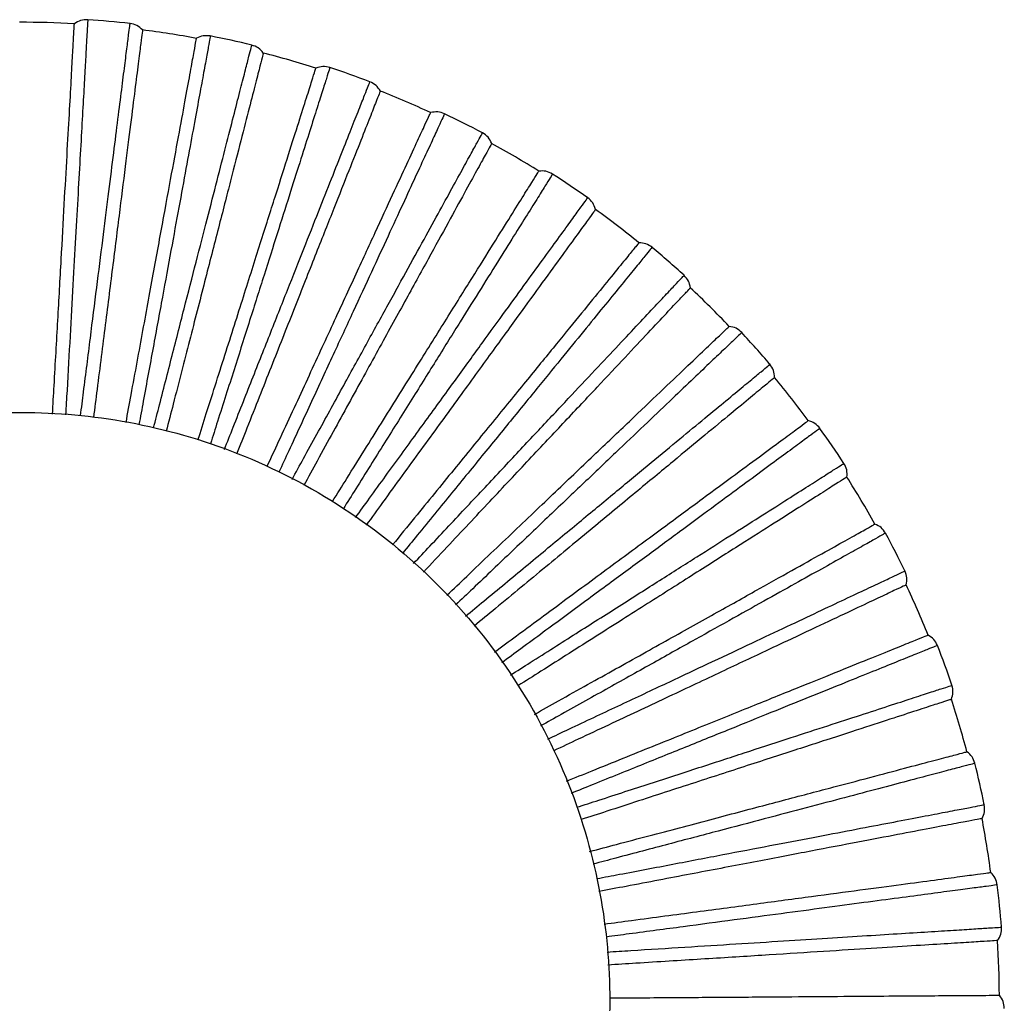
# Paper-space layout '_Inferior' of a CAD drawing. Header units: millimetres. Extents: x -101 to 100, y -101 to 100.
# Tile 4 of 4: x 0 to 100, y 0 to 100. Entities that reach past the tile are written whole.
import ezdxf

# ---------------------------------------------------------------- set-up
doc = ezdxf.new("R2010")
doc.units = ezdxf.units.MM

psp = doc.layouts.new('_Inferior')

# ---------------------------------------------------------------- linework, layer by layer
at = {"color": 7, "linetype": 'Continuous', "lineweight": 25}
for radius, start, end in [(100, 86.8004, 89.9996), (100.5, 83.5637, 86.0365), (100, 79.5998, 82.8001), (100.5, 76.3634, 78.8365), (100, 72.3997, 75.6003), (100.5, 69.164, 71.636), (100, 65.2004, 68.3998), (100.5, 61.9638, 64.4363), (100, 58, 61.1998), (100.5, 54.7634, 57.2366), (100, 50.7996, 54.0004), (100.5, 47.5638, 50.0361), (100, 43.6003, 46.7999), (100.5, 40.364, 42.836), (100, 36.4002, 39.5996), (100.5, 33.1634, 35.6366), (100, 29.1996, 32.4004), (100.5, 25.9637, 28.4362), (100, 22.0001, 25.2001), (100.5, 18.7641, 21.2359), (100, 14.8003, 17.9996), (100.5, 11.5636, 14.0366), (100, 7.5998, 10.8002), (100.5, 4.3641, 6.8359), (100, 0.3998, 3.6003)]:
    psp.add_arc((-0.23, -0.17), radius, start, end, dxfattribs=at)
for points, knots in [([(3.13, 59.84), (3.18, 60.81), (3.37, 64.16), (3.67, 69.49), (4.02, 75.71), (4.33, 81.35), (4.61, 86.32), (4.85, 90.55), (5.04, 93.97), (5.18, 96.59), (5.28, 98.39), (5.35, 99.48), (5.35, 99.61), (5.36, 99.67)], [0, 0, 0, 0, 0.040513, 0.139293, 0.238967, 0.338941, 0.438609, 0.537376, 0.634679, 0.730005, 0.822905, 0.913003, 1, 1, 1, 1]), ([(6.72, 100.09), (6.72, 100.03), (6.71, 99.92), (6.66, 99.02), (6.58, 97.59), (6.47, 95.58), (6.33, 93.04), (6.16, 89.99), (5.96, 86.43), (5.73, 82.4), (5.48, 77.94), (5.21, 73.08), (4.92, 67.84), (4.67, 63.38), (4.51, 60.6), (4.46, 59.77)], [0, 0, 0, 0, 0.080495, 0.161218, 0.241999, 0.322794, 0.402935, 0.483032, 0.563717, 0.644347, 0.724427, 0.804595, 0.885411, 0.965877, 1, 1, 1, 1]), ([(5.99, 59.69), (6.09, 60.49), (6.44, 63.23), (6.99, 67.62), (7.65, 72.82), (8.26, 77.66), (8.82, 82.1), (9.32, 86.1), (9.77, 89.63), (10.15, 92.68), (10.47, 95.21), (10.72, 97.19), (10.91, 98.64), (11.01, 99.45), (11.05, 99.79), (11.04, 99.7), (11.04, 99.7)], [0, 0, 0, 0, 0.03327, 0.113536, 0.193665, 0.274293, 0.355109, 0.435296, 0.515477, 0.596273, 0.676923, 0.757057, 0.837318, 0.918272, 0.999397, 1, 1, 1, 1]), ([(12.31, 99.04), (12.3, 98.98), (12.28, 98.85), (12.15, 97.77), (11.92, 95.98), (11.59, 93.38), (11.16, 89.97), (10.63, 85.78), (10.01, 80.83), (9.3, 75.23), (8.52, 69.04), (7.85, 63.77), (7.43, 60.46), (7.31, 59.5)], [0, 0, 0, 0, 0.08705, 0.177203, 0.27016, 0.365544, 0.462906, 0.561733, 0.661462, 0.761497, 0.861232, 0.960073, 1, 1, 1, 1]), ([(10.63, 58.98), (10.8, 59.93), (11.41, 63.21), (12.37, 68.45), (13.49, 74.58), (14.51, 80.14), (15.41, 85.04), (16.18, 89.2), (16.8, 92.57), (17.27, 95.15), (17.59, 96.93), (17.79, 98), (17.81, 98.12), (17.83, 98.19)], [0, 0, 0, 0, 0.040062, 0.138888, 0.23861, 0.338631, 0.438345, 0.537158, 0.634507, 0.729878, 0.822822, 0.912962, 1, 1, 1, 1]), ([(19.23, 98.43), (19.22, 98.37), (19.2, 98.26), (19.04, 97.38), (18.78, 95.96), (18.42, 93.99), (17.96, 91.49), (17.41, 88.48), (16.76, 84.97), (16.03, 81), (15.23, 76.61), (14.35, 71.83), (13.4, 66.66), (12.59, 62.28), (12.1, 59.57), (11.95, 58.77)], [0, 0, 0, 0, 0.080563, 0.161354, 0.242204, 0.323067, 0.403276, 0.48344, 0.564194, 0.644892, 0.72504, 0.805275, 0.88616, 0.966694, 1, 1, 1, 1]), ([(13.44, 58.43), (13.64, 59.22), (14.33, 61.89), (15.43, 66.18), (16.73, 71.26), (17.94, 75.98), (19.06, 80.32), (20.06, 84.22), (20.95, 87.67), (21.71, 90.65), (22.34, 93.11), (22.84, 95.05), (23.2, 96.46), (23.41, 97.26), (23.49, 97.59), (23.47, 97.5), (23.47, 97.5)], [0, 0, 0, 0, 0.0334265, 0.1136799, 0.1937963, 0.2744111, 0.3552137, 0.4353874, 0.5155558, 0.5963383, 0.6769756, 0.7570962, 0.8373439, 0.918285, 0.9993969, 1, 1, 1, 1]), ([(24.64, 96.69), (24.63, 96.63), (24.59, 96.5), (24.32, 95.45), (23.88, 93.7), (23.22, 91.16), (22.37, 87.83), (21.32, 83.74), (20.08, 78.91), (18.68, 73.45), (17.12, 67.4), (15.8, 62.25), (14.97, 59.01), (14.73, 58.08)], [0, 0, 0, 0, 0.08704, 0.177183, 0.270128, 0.365501, 0.462852, 0.561667, 0.661384, 0.761408, 0.861131, 0.95996, 1, 1, 1, 1]), ([(17.97, 57.2), (18.26, 58.1), (19.26, 61.27), (20.87, 66.33), (22.76, 72.28), (24.46, 77.66), (25.97, 82.4), (27.25, 86.44), (28.29, 89.71), (29.08, 92.21), (29.62, 93.93), (29.95, 94.96), (29.99, 95.09), (30.01, 95.15)], [0, 0, 0, 0, 0.039412, 0.138306, 0.238095, 0.338184, 0.437966, 0.536845, 0.63426, 0.729695, 0.822702, 0.912903, 1, 1, 1, 1]), ([(31.44, 95.21), (31.42, 95.16), (31.39, 95.05), (31.11, 94.19), (30.68, 92.82), (30.07, 90.91), (29.3, 88.49), (28.38, 85.57), (27.3, 82.17), (26.08, 78.32), (24.73, 74.07), (23.26, 69.43), (21.67, 64.42), (20.32, 60.19), (19.49, 57.57), (19.25, 56.81)], [0, 0, 0, 0, 0.080596, 0.16142, 0.242303, 0.3232, 0.403442, 0.483639, 0.564426, 0.645158, 0.725338, 0.805606, 0.886525, 0.967092, 1, 1, 1, 1]), ([(20.67, 56.24), (20.97, 57), (21.99, 59.57), (23.62, 63.69), (25.55, 68.57), (27.35, 73.1), (28.99, 77.26), (30.48, 81.01), (31.79, 84.32), (32.92, 87.18), (33.86, 89.55), (34.59, 91.41), (35.13, 92.76), (35.43, 93.53), (35.56, 93.85), (35.52, 93.76), (35.52, 93.76)], [0, 0, 0, 0, 0.033575, 0.113816, 0.19392, 0.274523, 0.355313, 0.435474, 0.51563, 0.5964, 0.677025, 0.757134, 0.837369, 0.918298, 0.999397, 1, 1, 1, 1]), ([(36.59, 92.81), (36.56, 92.75), (36.51, 92.63), (36.11, 91.62), (35.45, 89.94), (34.49, 87.5), (33.22, 84.31), (31.66, 80.38), (29.83, 75.74), (27.75, 70.5), (25.46, 64.7), (23.5, 59.75), (22.27, 56.65), (21.91, 55.75)], [0, 0, 0, 0, 0.087049, 0.1772, 0.270155, 0.365538, 0.462898, 0.561723, 0.66145, 0.761483, 0.861217, 0.960056, 1, 1, 1, 1]), ([(25.04, 54.51), (25.43, 55.36), (26.82, 58.36), (29.04, 63.16), (31.65, 68.82), (34.02, 73.95), (36.11, 78.47), (37.88, 82.31), (39.32, 85.43), (40.42, 87.81), (41.18, 89.44), (41.64, 90.43), (41.69, 90.55), (41.72, 90.61)], [0, 0, 0, 0, 0.0386986, 0.1376656, 0.2375286, 0.3376917, 0.4375478, 0.5365013, 0.6339881, 0.7294943, 0.8225699, 0.9128383, 1, 1, 1, 1]), ([(43.14, 90.49), (43.12, 90.44), (43.07, 90.34), (42.69, 89.52), (42.09, 88.22), (41.25, 86.39), (40.18, 84.09), (38.9, 81.31), (37.4, 78.07), (35.71, 74.41), (33.84, 70.36), (31.79, 65.94), (29.59, 61.17), (27.73, 57.14), (26.57, 54.63), (26.23, 53.9)], [0, 0, 0, 0, 0.080577, 0.161383, 0.242247, 0.323124, 0.403347, 0.483526, 0.564294, 0.645007, 0.725168, 0.805418, 0.886317, 0.966865, 1, 1, 1, 1]), ([(27.58, 53.18), (27.97, 53.89), (29.3, 56.32), (31.44, 60.2), (33.96, 64.8), (36.31, 69.07), (38.47, 72.99), (40.41, 76.52), (42.13, 79.65), (43.6, 82.34), (44.83, 84.57), (45.79, 86.32), (46.5, 87.6), (46.89, 88.32), (47.06, 88.62), (47.01, 88.54), (47.01, 88.54)], [0, 0, 0, 0, 0.033575, 0.113816, 0.19392, 0.274523, 0.355313, 0.435474, 0.51563, 0.5964, 0.677025, 0.757134, 0.837369, 0.918298, 0.999397, 1, 1, 1, 1]), ([(47.95, 87.46), (47.92, 87.4), (47.86, 87.29), (47.33, 86.34), (46.46, 84.76), (45.2, 82.46), (43.55, 79.45), (41.51, 75.74), (39.11, 71.38), (36.39, 66.43), (33.38, 60.97), (30.82, 56.31), (29.22, 53.39), (28.76, 52.55)], [0, 0, 0, 0, 0.087067, 0.177237, 0.270211, 0.365613, 0.462993, 0.561839, 0.661586, 0.76164, 0.861394, 0.960253, 1, 1, 1, 1]), ([(31.7, 50.92), (32.19, 51.7), (33.94, 54.51), (36.74, 58.99), (40.05, 64.28), (43.04, 69.07), (45.68, 73.3), (47.92, 76.88), (49.74, 79.79), (51.13, 82.02), (52.09, 83.55), (52.66, 84.47), (52.73, 84.58), (52.77, 84.64)], [0, 0, 0, 0, 0.038659, 0.13763, 0.237497, 0.337665, 0.437525, 0.536482, 0.633973, 0.729483, 0.822563, 0.912835, 1, 1, 1, 1]), ([(54.16, 84.34), (54.13, 84.29), (54.07, 84.2), (53.59, 83.43), (52.83, 82.21), (51.77, 80.51), (50.42, 78.36), (48.8, 75.76), (46.91, 72.74), (44.77, 69.32), (42.41, 65.53), (39.83, 61.4), (37.04, 56.95), (34.69, 53.18), (33.22, 50.84), (32.79, 50.15)], [0, 0, 0, 0, 0.080568, 0.161364, 0.242219, 0.323087, 0.403301, 0.48347, 0.564229, 0.644932, 0.725084, 0.805325, 0.886215, 0.966754, 1, 1, 1, 1]), ([(34.05, 49.28), (34.53, 49.94), (36.15, 52.17), (38.75, 55.76), (41.84, 60), (44.7, 63.94), (47.33, 67.57), (49.7, 70.83), (51.79, 73.71), (53.6, 76.19), (55.1, 78.25), (56.27, 79.87), (57.13, 81.05), (57.61, 81.72), (57.81, 82), (57.76, 81.92), (57.76, 81.92)], [0, 0, 0, 0, 0.033502, 0.113749, 0.193859, 0.274467, 0.355264, 0.435431, 0.515593, 0.59637, 0.677001, 0.757115, 0.837357, 0.918291, 0.999397, 1, 1, 1, 1]), ([(58.55, 80.73), (58.51, 80.68), (58.44, 80.57), (57.8, 79.69), (56.74, 78.24), (55.2, 76.11), (53.18, 73.34), (50.69, 69.91), (47.77, 65.89), (44.45, 61.32), (40.78, 56.27), (37.66, 51.98), (35.7, 49.28), (35.15, 48.51)], [0, 0, 0, 0, 0.087088, 0.17728, 0.270277, 0.365703, 0.463107, 0.561977, 0.661749, 0.761828, 0.861606, 0.96049, 1, 1, 1, 1]), ([(62.98, 77.32), (62.98, 77.33), (63.06, 77.43), (62.77, 77.07), (62.06, 76.2), (60.8, 74.66), (59.08, 72.55), (56.9, 69.87), (54.28, 66.66), (51.26, 62.95), (47.86, 58.79), (44.12, 54.21), (40.77, 50.1), (38.59, 47.42), (37.84, 46.5)], [0, 0, 0, 0, 0.000098, 0.095846, 0.191168, 0.285746, 0.380605, 0.476061, 0.570718, 0.665422, 0.760901, 0.855689, 0.95029, 1, 1, 1, 1]), ([(64.32, 76.86), (64.32, 76.86), (64.39, 76.93), (64.17, 76.67), (63.65, 76.03), (62.73, 74.9), (61.46, 73.35), (59.85, 71.38), (57.91, 69), (55.66, 66.24), (53.11, 63.11), (50.28, 59.64), (47.2, 55.87), (43.89, 51.8), (41.09, 48.38), (39.35, 46.24), (38.84, 45.61)], [0, 0, 0, 0, 0.000603, 0.08173, 0.162686, 0.242948, 0.323084, 0.403736, 0.484533, 0.564716, 0.644904, 0.725722, 0.806351, 0.886482, 0.96675, 1, 1, 1, 1]), ([(39.98, 44.6), (40.54, 45.19), (42.43, 47.21), (45.48, 50.45), (49.07, 54.28), (52.4, 57.83), (55.46, 61.09), (58.22, 64.03), (60.66, 66.63), (62.76, 68.86), (64.5, 70.71), (65.87, 72.17), (66.86, 73.22), (67.47, 73.88), (67.55, 73.96), (67.59, 74)], [0, 0, 0, 0, 0.03345, 0.113972, 0.194845, 0.275068, 0.355204, 0.43589, 0.516632, 0.596784, 0.676982, 0.757832, 0.83867, 0.919449, 1, 1, 1, 1]), ([(40.98, 43.71), (41.79, 44.57), (44.15, 47.09), (47.79, 50.96), (51.84, 55.28), (55.52, 59.19), (58.8, 62.68), (61.63, 65.7), (64, 68.22), (65.87, 70.22), (67.22, 71.65), (68.07, 72.56), (68.18, 72.67), (68.23, 72.73)], [0, 0, 0, 0, 0.049194, 0.144484, 0.239468, 0.333971, 0.429029, 0.524256, 0.618778, 0.71362, 0.809146, 0.904398, 1, 1, 1, 1]), ([(43.38, 41.35), (44.06, 42), (46.46, 44.29), (50.3, 47.94), (54.81, 52.24), (58.9, 56.14), (62.51, 59.57), (65.57, 62.49), (68.06, 64.86), (69.96, 66.66), (71.26, 67.91), (72.05, 68.66), (72.14, 68.75), (72.19, 68.79)], [0, 0, 0, 0, 0.039025, 0.137958, 0.237788, 0.337917, 0.437739, 0.536659, 0.634112, 0.729586, 0.82263, 0.912868, 1, 1, 1, 1]), ([(73.47, 68.16), (73.43, 68.12), (73.35, 68.05), (72.7, 67.42), (71.65, 66.43), (70.2, 65.05), (68.36, 63.29), (66.14, 61.18), (63.56, 58.73), (60.64, 55.94), (57.41, 52.86), (53.88, 49.51), (50.08, 45.89), (46.86, 42.82), (44.85, 40.91), (44.27, 40.36)], [0, 0, 0, 0, 0.08056, 0.161349, 0.242196, 0.323056, 0.403263, 0.483425, 0.564176, 0.644872, 0.725017, 0.80525, 0.886132, 0.966663, 1, 1, 1, 1]), ([(45.28, 39.21), (45.91, 39.73), (48.03, 41.49), (51.44, 44.31), (55.48, 47.65), (59.23, 50.76), (62.68, 53.61), (65.79, 56.18), (68.53, 58.45), (70.9, 60.41), (72.86, 62.03), (74.4, 63.31), (75.53, 64.24), (76.16, 64.76), (76.42, 64.98), (76.35, 64.92), (76.35, 64.92)], [0, 0, 0, 0, 0.0332788, 0.1135444, 0.1936731, 0.2743002, 0.3551152, 0.4353011, 0.5154818, 0.5962766, 0.6769262, 0.7570591, 0.8373191, 0.9182725, 0.9993968, 1, 1, 1, 1]), ([(76.83, 63.57), (76.78, 63.53), (76.67, 63.45), (75.84, 62.76), (74.45, 61.61), (72.43, 59.93), (69.78, 57.75), (66.52, 55.05), (62.68, 51.87), (58.33, 48.28), (53.53, 44.3), (49.45, 40.92), (46.89, 38.81), (46.17, 38.21)], [0, 0, 0, 0, 0.0871333, 0.1773723, 0.2704176, 0.3658927, 0.4633477, 0.5622689, 0.6620926, 0.762223, 0.8620535, 0.9609883, 1, 1, 1, 1]), ([(-60, 0), (-60, 3.54), (-59.69, 7.2), (-58.31, 14.63), (-57.25, 18.39), (-54.33, 25.78), (-52.46, 29.4), (-47.98, 36.26), (-45.36, 39.5), (-39.5, 45.36), (-36.26, 47.98), (-29.4, 52.46), (-25.78, 54.33), (-18.39, 57.25), (-14.63, 58.31), (-7.2, 59.69), (-3.54, 60), (3.54, 60), (7.2, 59.69), (14.63, 58.31), (18.39, 57.25), (25.78, 54.33), (29.4, 52.46), (36.26, 47.98), (39.5, 45.36), (45.36, 39.5), (47.98, 36.26), (52.46, 29.4), (54.33, 25.78), (57.25, 18.39), (58.31, 14.63), (59.69, 7.2), (60, 3.54), (60, 0)], [0, 0, 0, 0, 0.0625, 0.0625, 0.125, 0.125, 0.1875, 0.1875, 0.25, 0.25, 0.3125, 0.3125, 0.375, 0.375, 0.4375, 0.4375, 0.5, 0.5, 0.5625, 0.5625, 0.625, 0.625, 0.6875, 0.6875, 0.75, 0.75, 0.8125, 0.8125, 0.875, 0.875, 0.9375, 0.9375, 1, 1, 1, 1]), ([(48.23, 35.55), (48.99, 36.11), (51.66, 38.08), (55.93, 41.23), (60.95, 44.93), (65.49, 48.28), (69.5, 51.24), (72.91, 53.75), (75.67, 55.78), (77.78, 57.34), (79.23, 58.41), (80.11, 59.06), (80.21, 59.13), (80.26, 59.17)], [0, 0, 0, 0, 0.03919, 0.138107, 0.237919, 0.33803, 0.437835, 0.536738, 0.634175, 0.729633, 0.822661, 0.912883, 1, 1, 1, 1]), ([(81.45, 58.38), (81.41, 58.35), (81.32, 58.29), (80.59, 57.75), (79.43, 56.9), (77.82, 55.71), (75.77, 54.2), (73.31, 52.38), (70.44, 50.27), (67.19, 47.87), (63.6, 45.22), (59.68, 42.34), (55.45, 39.22), (51.87, 36.58), (49.64, 34.94), (48.99, 34.46)], [0, 0, 0, 0, 0.080558, 0.161345, 0.24219, 0.323048, 0.403253, 0.483413, 0.564162, 0.644856, 0.724999, 0.80523, 0.88611, 0.966639, 1, 1, 1, 1]), ([(49.87, 33.2), (50.55, 33.63), (52.87, 35.11), (56.6, 37.48), (61.03, 40.29), (65.15, 42.9), (68.93, 45.3), (72.33, 47.46), (75.34, 49.37), (77.93, 51.02), (80.08, 52.38), (81.77, 53.45), (83, 54.24), (83.7, 54.68), (83.99, 54.86), (83.9, 54.81), (83.9, 54.81)], [0, 0, 0, 0, 0.033142, 0.113419, 0.193559, 0.274198, 0.355024, 0.435221, 0.515413, 0.59622, 0.67688, 0.757025, 0.837296, 0.918261, 0.999397, 1, 1, 1, 1]), ([(84.21, 53.41), (84.15, 53.38), (84.04, 53.31), (83.12, 52.73), (81.6, 51.76), (79.39, 50.35), (76.49, 48.52), (72.92, 46.25), (68.71, 43.58), (63.95, 40.55), (58.68, 37.21), (54.21, 34.38), (51.42, 32.6), (50.63, 32.11)], [0, 0, 0, 0, 0.087159, 0.177424, 0.270496, 0.365999, 0.463482, 0.562432, 0.662285, 0.762444, 0.862304, 0.961267, 1, 1, 1, 1]), ([(52.31, 29.19), (53.14, 29.66), (56.04, 31.28), (60.67, 33.87), (66.12, 36.91), (71.05, 39.66), (75.39, 42.09), (79.09, 44.16), (82.08, 45.83), (84.37, 47.11), (85.95, 47.99), (86.9, 48.52), (87.01, 48.59), (87.07, 48.62)], [0, 0, 0, 0, 0.039357, 0.138256, 0.238051, 0.338145, 0.437933, 0.536819, 0.634239, 0.729679, 0.822691, 0.912898, 1, 1, 1, 1]), ([(88.15, 47.69), (88.1, 47.66), (88, 47.61), (87.21, 47.16), (85.96, 46.46), (84.21, 45.48), (81.99, 44.24), (79.32, 42.75), (76.2, 41.01), (72.68, 39.04), (68.78, 36.87), (64.54, 34.49), (59.95, 31.93), (56.07, 29.76), (53.65, 28.41), (52.94, 28.02)], [0, 0, 0, 0, 0.080558, 0.161344, 0.242189, 0.323047, 0.403251, 0.483411, 0.56416, 0.644853, 0.724996, 0.805226, 0.886107, 0.966636, 1, 1, 1, 1]), ([(53.67, 26.67), (54.39, 27.01), (56.88, 28.18), (60.87, 30.06), (65.62, 32.29), (70.03, 34.37), (74.08, 36.28), (77.73, 37.99), (80.95, 39.51), (83.73, 40.82), (86.04, 41.9), (87.84, 42.75), (89.16, 43.37), (89.91, 43.73), (90.22, 43.87), (90.13, 43.83), (90.13, 43.83)], [0, 0, 0, 0, 0.03296, 0.113252, 0.193407, 0.274061, 0.354902, 0.435115, 0.515322, 0.596144, 0.67682, 0.756979, 0.837265, 0.918246, 0.999397, 1, 1, 1, 1]), ([(90.26, 42.41), (90.2, 42.38), (90.08, 42.33), (89.1, 41.86), (87.46, 41.09), (85.09, 39.98), (81.99, 38.52), (78.16, 36.72), (73.65, 34.59), (68.54, 32.19), (62.9, 29.53), (58.12, 27.29), (55.13, 25.88), (54.3, 25.49)], [0, 0, 0, 0, 0.08719, 0.177488, 0.270593, 0.366131, 0.463649, 0.562635, 0.662523, 0.762719, 0.862614, 0.961613, 1, 1, 1, 1]), ([(55.57, 22.37), (56.45, 22.73), (59.54, 23.98), (64.46, 25.96), (70.24, 28.3), (75.48, 30.42), (80.09, 32.28), (84.02, 33.87), (87.2, 35.15), (89.63, 36.14), (91.3, 36.81), (92.31, 37.22), (92.43, 37.27), (92.49, 37.29)], [0, 0, 0, 0, 0.039501, 0.138386, 0.238165, 0.338245, 0.438018, 0.536888, 0.634294, 0.72972, 0.822718, 0.912911, 1, 1, 1, 1]), ([(93.45, 36.23), (93.4, 36.21), (93.29, 36.17), (92.46, 35.83), (91.12, 35.29), (89.26, 34.54), (86.91, 33.59), (84.07, 32.44), (80.76, 31.11), (77.02, 29.6), (72.88, 27.93), (68.37, 26.1), (63.5, 24.14), (59.38, 22.47), (56.81, 21.44), (56.06, 21.13)], [0, 0, 0, 0, 0.080562, 0.161353, 0.242202, 0.323065, 0.403273, 0.483437, 0.564191, 0.644889, 0.725036, 0.80527, 0.886155, 0.966688, 1, 1, 1, 1]), ([(56.63, 19.71), (57.38, 19.95), (59.99, 20.8), (64.18, 22.16), (69.17, 23.78), (73.8, 25.29), (78.06, 26.68), (81.9, 27.92), (85.28, 29.02), (88.2, 29.97), (90.63, 30.76), (92.53, 31.38), (93.92, 31.83), (94.7, 32.08), (95.02, 32.19), (94.93, 32.16), (94.93, 32.16)], [0, 0, 0, 0, 0.032681, 0.112996, 0.193174, 0.273851, 0.354716, 0.434952, 0.515182, 0.596027, 0.676726, 0.756909, 0.837218, 0.918222, 0.999396, 1, 1, 1, 1]), ([(94.88, 30.73), (94.82, 30.71), (94.69, 30.67), (93.66, 30.34), (91.94, 29.78), (89.45, 28.97), (86.19, 27.91), (82.16, 26.6), (77.43, 25.06), (72.06, 23.32), (66.12, 21.39), (61.1, 19.76), (57.95, 18.73), (57.07, 18.45)], [0, 0, 0, 0, 0.087169, 0.177444, 0.270527, 0.366041, 0.463535, 0.562496, 0.66236, 0.762531, 0.862402, 0.961377, 1, 1, 1, 1]), ([(57.95, 15.2), (58.87, 15.44), (62.09, 16.3), (67.22, 17.65), (73.25, 19.25), (78.71, 20.69), (83.53, 21.96), (87.62, 23.04), (90.94, 23.92), (93.47, 24.59), (95.22, 25.05), (96.27, 25.33), (96.39, 25.36), (96.46, 25.38)], [0, 0, 0, 0, 0.039567, 0.138444, 0.238217, 0.33829, 0.438056, 0.53692, 0.634319, 0.729739, 0.82273, 0.912917, 1, 1, 1, 1]), ([(97.27, 24.21), (97.22, 24.19), (97.11, 24.16), (96.24, 23.93), (94.85, 23.57), (92.91, 23.05), (90.45, 22.4), (87.49, 21.62), (84.04, 20.71), (80.14, 19.68), (75.83, 18.54), (71.12, 17.3), (66.04, 15.96), (61.75, 14.82), (59.08, 14.12), (58.3, 13.91)], [0, 0, 0, 0, 0.080577, 0.161383, 0.242247, 0.323125, 0.403348, 0.483527, 0.564295, 0.645008, 0.72517, 0.805419, 0.886319, 0.966867, 1, 1, 1, 1]), ([(58.69, 12.43), (59.46, 12.58), (62.15, 13.09), (66.47, 13.91), (71.62, 14.9), (76.41, 15.81), (80.81, 16.65), (84.77, 17.41), (88.27, 18.07), (91.29, 18.65), (93.79, 19.13), (95.75, 19.5), (97.18, 19.78), (97.99, 19.93), (98.33, 19.99), (98.23, 19.98), (98.23, 19.98)], [0, 0, 0, 0, 0.032341, 0.112684, 0.192891, 0.273596, 0.35449, 0.434753, 0.515012, 0.595885, 0.676613, 0.756823, 0.837161, 0.918193, 0.999396, 1, 1, 1, 1]), ([(98, 18.57), (97.94, 18.56), (97.81, 18.53), (96.74, 18.33), (94.97, 17.99), (92.4, 17.5), (89.02, 16.86), (84.87, 16.06), (79.98, 15.13), (74.43, 14.07), (68.3, 12.9), (63.09, 11.91), (59.83, 11.29), (58.9, 11.11)], [0, 0, 0, 0, 0.08711, 0.177324, 0.270345, 0.365794, 0.463223, 0.562117, 0.661914, 0.762017, 0.861821, 0.960729, 1, 1, 1, 1]), ([(59.43, 7.79), (60.37, 7.92), (63.67, 8.36), (68.93, 9.06), (75.11, 9.88), (80.7, 10.63), (85.64, 11.29), (89.83, 11.85), (93.24, 12.3), (95.84, 12.65), (97.62, 12.89), (98.7, 13.03), (98.83, 13.05), (98.9, 13.06)], [0, 0, 0, 0, 0.039451, 0.138341, 0.238126, 0.33821, 0.437988, 0.536864, 0.634275, 0.729706, 0.822709, 0.912907, 1, 1, 1, 1]), ([(99.56, 11.79), (99.5, 11.79), (99.39, 11.77), (98.5, 11.65), (97.07, 11.46), (95.08, 11.2), (92.56, 10.86), (89.53, 10.46), (86, 9.99), (82, 9.45), (77.57, 8.86), (72.75, 8.22), (67.54, 7.52), (63.15, 6.94), (60.42, 6.58), (59.63, 6.47)], [0, 0, 0, 0, 0.080612, 0.161452, 0.242352, 0.323264, 0.403522, 0.483735, 0.564539, 0.645286, 0.725483, 0.805767, 0.886701, 0.967284, 1, 1, 1, 1]), ([(59.75, 4.94), (60.55, 4.99), (63.3, 5.17), (67.71, 5.44), (72.94, 5.77), (77.81, 6.08), (82.28, 6.36), (86.3, 6.62), (89.86, 6.84), (92.92, 7.03), (95.47, 7.19), (97.46, 7.32), (98.92, 7.41), (99.74, 7.46), (100.08, 7.48), (99.98, 7.48), (99.98, 7.48)], [0, 0, 0, 0, 0.033188, 0.113461, 0.193597, 0.274232, 0.355055, 0.435248, 0.515436, 0.596239, 0.676896, 0.757036, 0.837304, 0.918265, 0.999397, 1, 1, 1, 1]), ([(99.58, 6.11), (99.51, 6.11), (99.38, 6.1), (98.3, 6.03), (96.5, 5.92), (93.88, 5.75), (90.45, 5.54), (86.23, 5.27), (81.26, 4.96), (75.63, 4.6), (69.4, 4.21), (64.1, 3.88), (60.77, 3.67), (59.81, 3.61)], [0, 0, 0, 0, 0.087066, 0.177236, 0.270209, 0.365611, 0.462991, 0.561836, 0.661583, 0.761636, 0.861389, 0.960248, 1, 1, 1, 1]), ([(60, 0), (60, -3.54), (59.69, -7.2), (58.31, -14.63), (57.25, -18.39), (54.33, -25.78), (52.46, -29.4), (47.98, -36.26), (45.36, -39.5), (39.5, -45.36), (36.26, -47.98), (29.4, -52.46), (25.78, -54.33), (18.39, -57.25), (14.63, -58.31), (7.2, -59.69), (3.54, -60), (-3.54, -60), (-7.2, -59.69), (-14.63, -58.31), (-18.39, -57.25), (-25.78, -54.33), (-29.4, -52.46), (-36.26, -47.98), (-39.5, -45.36), (-45.36, -39.5), (-47.98, -36.26), (-52.46, -29.4), (-54.33, -25.78), (-57.25, -18.39), (-58.31, -14.63), (-59.69, -7.2), (-60, -3.54), (-60, 0)], [0, 0, 0, 0, 0.0625, 0.0625, 0.125, 0.125, 0.1875, 0.1875, 0.25, 0.25, 0.3125, 0.3125, 0.375, 0.375, 0.4375, 0.4375, 0.5, 0.5, 0.5625, 0.5625, 0.625, 0.625, 0.6875, 0.6875, 0.75, 0.75, 0.8125, 0.8125, 0.875, 0.875, 0.9375, 0.9375, 1, 1, 1, 1]), ([(59.99, 0.25), (60.92, 0.26), (64.24, 0.28), (69.54, 0.32), (75.77, 0.36), (81.42, 0.4), (86.4, 0.44), (90.63, 0.47), (94.06, 0.49), (96.69, 0.51), (98.49, 0.52), (99.58, 0.53), (99.71, 0.53), (99.77, 0.53)], [0, 0, 0, 0, 0.039002, 0.137938, 0.237769, 0.337901, 0.437725, 0.536648, 0.634104, 0.72958, 0.822626, 0.912866, 1, 1, 1, 1])]:
    psp.add_open_spline(points, degree=3, knots=knots, dxfattribs=at)
for points in [[(6.72, 100.09), (6.47, 100.08), (5.98, 100.07), (5.56, 99.81), (5.36, 99.67)], [(12.31, 99.04), (12.13, 99.21), (11.76, 99.55), (11.28, 99.65), (11.04, 99.7)], [(19.23, 98.43), (18.99, 98.45), (18.5, 98.5), (18.05, 98.29), (17.83, 98.19)], [(24.64, 96.69), (24.48, 96.88), (24.17, 97.26), (23.7, 97.42), (23.47, 97.5)], [(31.44, 95.21), (31.2, 95.27), (30.72, 95.38), (30.25, 95.23), (30.01, 95.15)], [(36.59, 92.81), (36.45, 93.02), (36.19, 93.43), (35.74, 93.65), (35.52, 93.76)], [(43.14, 90.49), (42.91, 90.58), (42.45, 90.75), (41.96, 90.65), (41.72, 90.61)], [(47.95, 87.46), (47.84, 87.68), (47.63, 88.13), (47.22, 88.4), (47.01, 88.54)], [(54.16, 84.34), (53.94, 84.46), (53.5, 84.68), (53.01, 84.65), (52.77, 84.64)], [(58.55, 80.73), (58.47, 80.97), (58.32, 81.43), (57.94, 81.76), (57.76, 81.92)], [(64.33, 76.86), (64.12, 77), (63.72, 77.28), (63.22, 77.31), (62.98, 77.33)], [(68.23, 72.73), (68.18, 72.97), (68.09, 73.45), (67.75, 73.82), (67.59, 74)], [(73.47, 68.16), (73.29, 68.33), (72.92, 68.65), (72.43, 68.75), (72.19, 68.79)], [(76.83, 63.57), (76.81, 63.82), (76.77, 64.31), (76.49, 64.72), (76.35, 64.92)], [(81.45, 58.39), (81.29, 58.57), (80.97, 58.94), (80.5, 59.1), (80.26, 59.17)], [(84.21, 53.41), (84.22, 53.66), (84.25, 54.15), (84.02, 54.59), (83.9, 54.81)], [(88.15, 47.69), (88.01, 47.89), (87.74, 48.3), (87.29, 48.51), (87.07, 48.62)], [(90.26, 42.41), (90.3, 42.65), (90.39, 43.14), (90.22, 43.6), (90.13, 43.83)], [(93.45, 36.23), (93.34, 36.45), (93.12, 36.89), (92.7, 37.16), (92.49, 37.29)], [(94.88, 30.73), (94.95, 30.97), (95.1, 31.44), (94.99, 31.92), (94.93, 32.16)], [(97.27, 24.21), (97.19, 24.44), (97.03, 24.9), (96.65, 25.22), (96.46, 25.38)], [(98, 18.57), (98.11, 18.79), (98.31, 19.24), (98.26, 19.73), (98.23, 19.98)], [(99.56, 11.79), (99.51, 12.03), (99.4, 12.52), (99.06, 12.88), (98.9, 13.06)], [(99.58, 6.11), (99.71, 6.32), (99.97, 6.74), (99.98, 7.23), (99.98, 7.48)], [(100.27, -0.81), (100.25, -0.56), (100.21, -0.07), (99.92, 0.33), (99.77, 0.53)]]:
    psp.add_open_spline(points, degree=3, dxfattribs=at)

doc.saveas('drawing.dxf')
